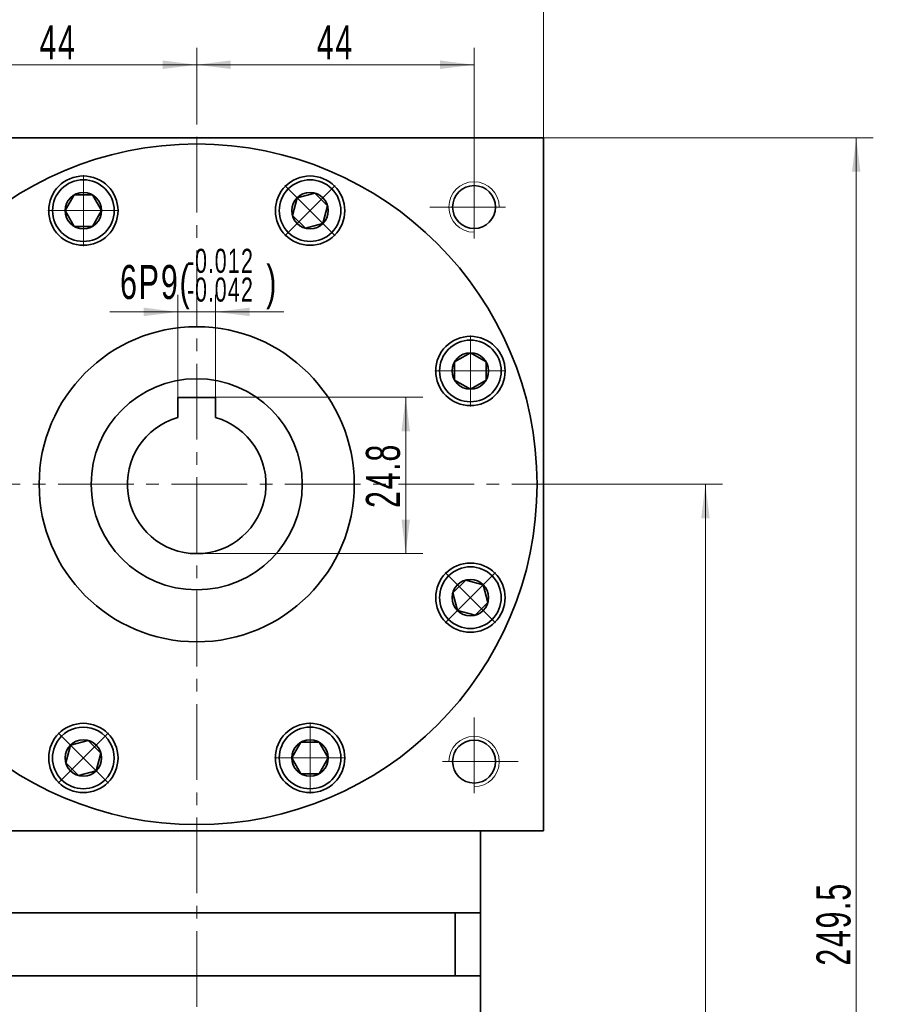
# Model space of a CAD drawing. Header units: millimetres. Extents: x 1472 to 2303, y -85 to 504.
# Tile 5 of 6: x 1946 to 2082, y 268 to 424. Entities that reach past the tile are written whole.
import ezdxf

# ---------------------------------------------------------------- set-up
doc = ezdxf.new("R2010")
doc.units = ezdxf.units.MM
doc.set_wipeout_variables(frame=1)
doc.linetypes.add('点画线', pattern=[18, 12, -2, 2, -2])
doc.layers.get('0').update_dxf_attribs({"lineweight": 35})
for name, color, linetype, lineweight in [('EB0', 7, 'Continuous', 35), ('中心线层', 1, '点画线', 18), ('尺寸线层', 3, 'Continuous', 18), ('粗实线层', 7, 'Continuous', 35)]:
    doc.layers.add(name, color=color, linetype=linetype, lineweight=lineweight)
doc.styles.add('标准', font='txt', dxfattribs={"width": 0.667})
doc.dimstyles.new('a4-1-1', dxfattribs={"dimtxt": 3, "dimasz": 3, "dimexe": 1.5, "dimexo": 0, "dimgap": 0.5, "dimtad": 1, "dimdec": 3, "dimdsep": 46, "dimtxsty": '标准', "dimblk": '_CAXARROW', "dimcen": 0, "dimdle": 6, "dimazin": 2, "dimtfac": 0.707107, "dimtdec": 3, "dimtix": 1, "dimtmove": 2, "dimatfit": 3, "dimfxl": 0, "dimfrac": 2, "dimtolj": 1, "dimarcsym": 0})

# ---------------------------------------------------------------- blocks, each defined once
blk = doc.blocks.new('*X7')
at = {"layer": '尺寸线层', "linetype": 'Continuous'}
for points in [[(1918.69, 431.6), (1924.09, 432.27), (1924.09, 430.92)], [(2028.69, 431.6), (2023.29, 432.27), (2023.29, 430.92)]]:
    blk.add_hatch(color=0, dxfattribs=at).paths.add_polyline_path(points, flags=0)
at = {"layer": '尺寸线层', "color": 0, "linetype": 'Continuous'}
for p, q in [((1918.69, 405.77), (1918.69, 434.3)), ((2028.69, 405.77), (2028.69, 434.3)), ((1918.69, 431.6), (2028.69, 431.6))]:
    blk.add_line(p, q, dxfattribs=at)
at = {"layer": '尺寸线层', "color": 0, "insert": (1973.69, 435.17), "char_height": 5.4, "width": 14.3527, "attachment_point": 5, "line_spacing_factor": 1.15057, "style": '标准'}
blk.add_mtext('\\T1.1;110', dxfattribs=at)
blk = doc.blocks.new('_CAXARROW')
blk.add_hatch(color=0).paths.add_polyline_path([(0, 0), (-1, 0.125), (-1, -0.125)], flags=0)
blk = doc.blocks.new('*X11')
at = {"layer": '尺寸线层', "linetype": 'Continuous'}
for points in [[(1929.69, 417.34), (1935.09, 418.02), (1935.09, 416.67)], [(1973.69, 417.34), (1968.29, 418.02), (1968.29, 416.67)]]:
    blk.add_hatch(color=0, dxfattribs=at).paths.add_polyline_path(points, flags=0)
at = {"layer": '尺寸线层', "color": 0, "linetype": 'Continuous'}
for p, q in [((1929.69, 401.77), (1929.69, 420.04)), ((1973.69, 408.76), (1973.69, 420.04)), ((1929.69, 417.34), (1973.69, 417.34))]:
    blk.add_line(p, q, dxfattribs=at)
at = {"layer": '尺寸线层', "color": 0, "insert": (1951.69, 420.91), "char_height": 5.4, "width": 10.8, "attachment_point": 5, "line_spacing_factor": 1.15057, "style": '标准'}
blk.add_mtext('\\T1.1;44', dxfattribs=at)
blk = doc.blocks.new('*X12')
at = {"layer": '尺寸线层', "linetype": 'Continuous'}
for points in [[(1973.69, 417.34), (1979.09, 418.02), (1979.09, 416.67)], [(2017.69, 417.34), (2012.29, 418.02), (2012.29, 416.67)]]:
    blk.add_hatch(color=0, dxfattribs=at).paths.add_polyline_path(points, flags=0)
at = {"layer": '尺寸线层', "color": 0, "linetype": 'Continuous'}
for p, q in [((1973.69, 408.76), (1973.69, 420.04)), ((2017.69, 401.77), (2017.69, 420.04)), ((1973.69, 417.34), (2017.69, 417.34))]:
    blk.add_line(p, q, dxfattribs=at)
at = {"layer": '尺寸线层', "color": 0, "insert": (1995.69, 420.91), "char_height": 5.4, "width": 10.8, "attachment_point": 5, "line_spacing_factor": 1.15057, "style": '标准'}
blk.add_mtext('\\T1.1;44', dxfattribs=at)
blk = doc.blocks.new('*X13')
at = {"layer": '中心线层', "linetype": '点画线', "lineweight": 18}
for p, q in [((0, -5.64), (0, 5.64)), ((-5.64, 0), (5.64, 0))]:
    blk.add_line(p, q, dxfattribs=at)
at = {"layer": '粗实线层'}
for p, q in [((-2.89, 0), (-1.44, 2.5)), ((-1.44, 2.5), (1.44, 2.5)), ((2.89, 0), (1.44, 2.5)), ((2.89, 0), (1.44, 2.5)), ((-2.89, 0), (-1.44, -2.5)), ((2.89, 0), (1.44, -2.5)), ((-1.44, -2.5), (1.44, -2.5))]:
    blk.add_line(p, q, dxfattribs=at)
blk.add_circle((0, 0), 2.89, dxfattribs=at)
for start, end in [(0, 180), (180, 360)]:
    blk.add_arc((0, 0), 4.89, start, end, dxfattribs=at)
blk = doc.blocks.new('*X16')
at = {"layer": '尺寸线层', "color": 0, "char_height": 5.4, "attachment_point": 1, "line_spacing_factor": 1.15057, "style": '标准'}
for s, insert, width in [('\\T1.1;{\\H0.707107x;-0.012}', (1972.17, 388.14), 45.8159), ('\\T1.1;6P9(', (1961.53, 385.57), 97.2669), ('\\T1.1;)', (1984.72, 385.57), 97.2669), ('\\T1.1;{\\H0.707107x;-0.042}', (1972.17, 383.58), 45.8159)]:
    blk.add_mtext(s, dxfattribs=dict(at, insert=insert, width=width))
blk = doc.blocks.new('*X15')
at = {"layer": '尺寸线层', "linetype": 'Continuous'}
for points in [[(1970.69, 378.12), (1965.29, 377.45), (1965.29, 378.8)], [(1976.69, 378.12), (1982.09, 377.45), (1982.09, 378.8)]]:
    blk.add_hatch(color=0, dxfattribs=at).paths.add_polyline_path(points, flags=0)
at = {"layer": '尺寸线层', "color": 0, "linetype": 'Continuous'}
for p, q in [((1970.69, 364.57), (1970.69, 380.82)), ((1976.69, 364.57), (1976.69, 380.82)), ((1987.49, 378.12), (1959.89, 378.12))]:
    blk.add_line(p, q, dxfattribs=at)
at = {"layer": '尺寸线层', "color": 0}
blk.add_blockref('*X16', (0, 0), dxfattribs=at)
blk = doc.blocks.new('*X17')
at = {"layer": '尺寸线层', "linetype": 'Continuous'}
for points in [[(2006.84, 364.57), (2007.52, 359.17), (2006.17, 359.17)], [(2006.84, 339.77), (2007.52, 345.17), (2006.17, 345.17)]]:
    blk.add_hatch(color=0, dxfattribs=at).paths.add_polyline_path(points, flags=0)
at = {"layer": '尺寸线层', "color": 0, "linetype": 'Continuous'}
for p, q in [((1976.69, 364.57), (2009.54, 364.57)), ((2006.84, 364.57), (2006.84, 339.77)), ((1973.69, 339.77), (2009.54, 339.77))]:
    blk.add_line(p, q, dxfattribs=at)
at = {"layer": '尺寸线层', "color": 0, "insert": (2003.27, 352.17), "char_height": 5.4, "width": 19.7184, "attachment_point": 5, "rotation": 90, "line_spacing_factor": 1.15057, "style": '标准'}
blk.add_mtext('\\T1.1;24.8', dxfattribs=at)
blk = doc.blocks.new('*X35')
at = {"layer": '尺寸线层', "linetype": 'Continuous'}
for points in [[(2054.39, 350.77), (2053.72, 345.37), (2055.07, 345.37)], [(2054.39, 156.27), (2053.72, 161.67), (2055.07, 161.67)]]:
    blk.add_hatch(color=0, dxfattribs=at).paths.add_polyline_path(points, flags=0)
at = {"layer": '尺寸线层', "color": 0, "linetype": 'Continuous'}
for p, q in [((2031.69, 350.77), (2057.09, 350.77)), ((2054.39, 156.27), (2054.39, 350.77)), ((2018.69, 156.27), (2057.09, 156.27))]:
    blk.add_line(p, q, dxfattribs=at)
at = {"layer": '尺寸线层', "color": 0, "insert": (2050.82, 253.52), "char_height": 5.4, "width": 24.9673, "attachment_point": 5, "rotation": 90, "line_spacing_factor": 1.15057, "style": '标准'}
blk.add_mtext('\\T1.1;194.5', dxfattribs=at)
blk = doc.blocks.new('*X36')
at = {"layer": '尺寸线层', "linetype": 'Continuous'}
for points in [[(2078.32, 405.77), (2078.99, 400.37), (2077.64, 400.37)], [(2078.32, 156.27), (2078.99, 161.67), (2077.64, 161.67)]]:
    blk.add_hatch(color=0, dxfattribs=at).paths.add_polyline_path(points, flags=0)
at = {"layer": '尺寸线层', "color": 0, "linetype": 'Continuous'}
for p, q in [((2028.69, 405.77), (2081.02, 405.77)), ((2078.32, 405.77), (2078.32, 156.27)), ((2018.69, 156.27), (2081.02, 156.27))]:
    blk.add_line(p, q, dxfattribs=at)
at = {"layer": '尺寸线层', "color": 0, "insert": (2074.75, 281.02), "char_height": 5.4, "width": 25.2009, "attachment_point": 5, "rotation": 90, "line_spacing_factor": 1.15057, "style": '标准'}
blk.add_mtext('\\T1.1;249.5', dxfattribs=at)

msp = doc.modelspace()

# ---------------------------------------------------------------- linework, layer by layer
at = {"layer": 'EB0'}
for p, q in [((2018.6864, 282.7683), (1928.6864, 282.7683)), ((2013.6864, 282.7683), (2018.6864, 282.7683)), ((2014.6864, 282.7683), (2014.6864, 272.7683)), ((2018.6864, 282.7683), (2018.6864, 272.7683)), ((2018.6864, 272.7683), (1928.6864, 272.7683)), ((2018.6864, 272.7683), (2018.6864, 238.2683))]:
    msp.add_line(p, q, dxfattribs=at)
at = {"layer": '中心线层'}
for p, q in [((1973.6864, 159.8832), (1973.6864, 408.7635)), ((2017.6864, 401.7683), (2017.6864, 387.7683)), ((2010.6864, 394.7683), (2024.6864, 394.7683)), ((1915.6864, 350.7683), (2031.6864, 350.7683)), ((2017.6864, 313.7683), (2017.6864, 299.7683)), ((2024.6864, 306.7683), (2010.6864, 306.7683))]:
    msp.add_line(p, q, dxfattribs=at)
at = {"layer": '粗实线层'}
for p, q in [((1976.6864, 364.5683), (1970.6864, 364.5683)), ((1970.6864, 364.5683), (1970.6864, 361.3513)), ((1976.6864, 364.5683), (1976.6864, 361.3513)), ((1928.6864, 295.7683), (2018.6864, 295.7683)), ((2018.6864, 282.7683), (2018.6864, 295.7683))]:
    msp.add_line(p, q, dxfattribs=at)
for points in [[(1918.6864, 405.1683), (1918.6864, 405.7683), (2028.6864, 405.7683), (2028.6864, 405.1683)], [(2028.6864, 295.7683), (2028.6864, 405.7683)], [(2028.6864, 295.7683), (1918.6864, 295.7683)]]:
    msp.add_lwpolyline(points, dxfattribs=at)
for centre, radius in [((1973.6864, 350.7683), 54), ((1955.7002, 394.1906), 5.5), ((1991.6725, 394.1906), 5.5), ((2017.6864, 394.7683), 3.4), ((1973.6864, 350.7683), 25), ((2017.1087, 368.7544), 5.5), ((1973.6864, 350.7683), 16.75), ((2017.1087, 332.7822), 5.5), ((1955.7002, 307.346), 5.5), ((1991.6725, 307.346), 5.5), ((2017.6864, 306.7683), 3.4)]:
    msp.add_circle(centre, radius, dxfattribs=at)
at = {"layer": '粗实线层', "lineweight": 18}
for centre, start, end in [((2017.6864, 394.7683), 0, 270), ((2017.6864, 306.7683), 270, 180)]:
    msp.add_arc(centre, 4, start, end, dxfattribs=at)
at = {"layer": '粗实线层'}
msp.add_arc((1973.6864, 350.7683), 11, 105.82662, 74.17338, dxfattribs=at)

# ---------------------------------------------------------------- dimensions: what is measured, and where the dimension line sits
at = {"layer": '尺寸线层'}
for base, p1, p2, picture, middle in [((2028.6864, 431.5984), (1918.6864, 405.7683), (2028.6864, 405.7683), '*X7', (1973.6864, 435.1692)), ((2017.6864, 417.3424), (1973.6864, 408.7635), (2017.6864, 401.7683), '*X12', (1995.6864, 420.9132))]:
    dim = msp.add_linear_dim(base=base, p1=p1, p2=p2, dimstyle='a4-1-1', override={"dimsah": 1, "dimtfill": 1, "dimtzin": 8}, dxfattribs=at)
    dim.commit()
    dim.dimension.update_dxf_attribs({"geometry": picture, "text_midpoint": middle})
for base, p1, p2, angle, picture, middle in [((1973.6864, 417.3424), (1929.6864, 401.7683), (1973.6864, 408.7635), 0, '*X11', (1951.6864, 420.9132)), ((2006.8434, 339.7683), (1976.6864, 364.5683), (1973.6864, 339.7683), 270, '*X17', (2003.2726, 352.1683))]:
    dim = msp.add_linear_dim(base=base, p1=p1, p2=p2, angle=angle, dimstyle='a4-1-1', override={"dimsah": 1, "dimtfill": 1, "dimtzin": 8}, dxfattribs=at)
    dim.commit()
    dim.dimension.update_dxf_attribs({"geometry": picture, "text_midpoint": middle})

# ---------------------------------------------------------------- next in the draw order: wipeouts: each hides what was drawn before it
for points in [[(1960.5902, 394.1906), (1960.5902, 394.2181), (1960.5899, 394.2456), (1960.5895, 394.2731), (1960.589, 394.3005), (1960.5883, 394.328), (1960.5875, 394.3555), (1960.5865, 394.3829), (1960.5853, 394.4104), (1960.584, 394.4378), (1960.5825, 394.4653), (1960.5809, 394.4927), (1960.5791, 394.5201), (1960.5772, 394.5475), (1960.5751, 394.5749), (1960.5729, 394.6023), (1960.5705, 394.6297), (1960.5679, 394.657), (1960.5652, 394.6844), (1960.5624, 394.7117), (1960.5594, 394.739), (1960.5562, 394.7663), (1960.5529, 394.7936), (1960.5495, 394.8208), (1960.5458, 394.8481), (1960.5421, 394.8753), (1960.5381, 394.9025), (1960.5341, 394.9297), (1960.5298, 394.9568), (1960.5255, 394.9839), (1960.5209, 395.011), (1960.5209, 395.011), (1960.4773, 395.2354), (1960.4233, 395.4575), (1960.3589, 395.6768), (1960.2844, 395.8928), (1960.1999, 396.1051), (1960.1055, 396.3133), (1960.0015, 396.5168), (1959.8881, 396.7152), (1959.7656, 396.9081), (1959.6342, 397.0951), (1959.4942, 397.2758), (1959.3459, 397.4497), (1959.1896, 397.6164), (1959.0258, 397.7757), (1958.8546, 397.9272), (1958.6766, 398.0705), (1958.4921, 398.2053), (1958.3014, 398.3314), (1958.1051, 398.4484), (1957.9035, 398.5561), (1957.6972, 398.6543), (1957.4864, 398.7427), (1957.2718, 398.8212), (1957.0537, 398.8896), (1956.8327, 398.9477), (1956.6092, 398.9954), (1956.3837, 399.0326), (1956.1567, 399.0593), (1955.9287, 399.0753), (1955.7002, 399.0806), (1955.7002, 399.0806), (1955.4718, 399.0753), (1955.2438, 399.0593), (1955.0168, 399.0326), (1954.7913, 398.9954), (1954.5678, 398.9477), (1954.3468, 398.8896), (1954.1287, 398.8212), (1953.914, 398.7427), (1953.7033, 398.6543), (1953.4969, 398.5561), (1953.2954, 398.4484), (1953.099, 398.3314), (1952.9084, 398.2053), (1952.7239, 398.0705), (1952.5458, 397.9272), (1952.3747, 397.7757), (1952.2108, 397.6164), (1952.0546, 397.4497), (1951.9063, 397.2758), (1951.7663, 397.0951), (1951.6349, 396.9081), (1951.5123, 396.7152), (1951.3989, 396.5168), (1951.295, 396.3133), (1951.2006, 396.1051), (1951.1161, 395.8928), (1951.0415, 395.6768), (1950.9772, 395.4575), (1950.9231, 395.2354), (1950.8795, 395.011), (1950.8795, 395.011), (1950.875, 394.9839), (1950.8706, 394.9568), (1950.8664, 394.9297), (1950.8623, 394.9025), (1950.8584, 394.8753), (1950.8546, 394.8481), (1950.851, 394.8208), (1950.8476, 394.7936), (1950.8442, 394.7663), (1950.8411, 394.739), (1950.8381, 394.7117), (1950.8352, 394.6844), (1950.8325, 394.657), (1950.83, 394.6297), (1950.8276, 394.6023), (1950.8254, 394.5749), (1950.8233, 394.5475), (1950.8213, 394.5201), (1950.8196, 394.4927), (1950.818, 394.4653), (1950.8165, 394.4378), (1950.8152, 394.4104), (1950.814, 394.3829), (1950.813, 394.3555), (1950.8122, 394.328), (1950.8115, 394.3005), (1950.8109, 394.2731), (1950.8105, 394.2456), (1950.8103, 394.2181), (1950.8102, 394.1906), (1950.8102, 394.1906), (1950.8169, 393.9347), (1950.837, 393.6795), (1950.8704, 393.4257), (1950.9171, 393.174), (1950.9769, 392.925), (1951.0496, 392.6796), (1951.135, 392.4382), (1951.233, 392.2017), (1951.3432, 391.9706), (1951.4654, 391.7456), (1951.5991, 391.5274), (1951.7441, 391.3164), (1951.9, 391.1133), (1952.0663, 390.9186), (1952.2425, 390.7329), (1952.4282, 390.5567), (1952.6229, 390.3904), (1952.826, 390.2346), (1953.037, 390.0895), (1953.2552, 389.9558), (1953.4802, 389.8336), (1953.7113, 389.7234), (1953.9478, 389.6254), (1954.1891, 389.54), (1954.4346, 389.4673), (1954.6835, 389.4075), (1954.9353, 389.3608), (1955.1891, 389.3274), (1955.4443, 389.3073), (1955.7002, 389.3006), (1955.7002, 389.3006), (1955.9562, 389.3073), (1956.2114, 389.3274), (1956.4652, 389.3608), (1956.7169, 389.4075), (1956.9659, 389.4673), (1957.2113, 389.54), (1957.4527, 389.6254), (1957.6892, 389.7234), (1957.9203, 389.8336), (1958.1452, 389.9558), (1958.3635, 390.0895), (1958.5745, 390.2346), (1958.7776, 390.3904), (1958.9723, 390.5567), (1959.158, 390.7329), (1959.3342, 390.9186), (1959.5005, 391.1133), (1959.6563, 391.3164), (1959.8013, 391.5274), (1959.9351, 391.7456), (1960.0573, 391.9706), (1960.1675, 392.2017), (1960.2654, 392.4382), (1960.3509, 392.6796), (1960.4236, 392.925), (1960.4834, 393.174), (1960.53, 393.4257), (1960.5634, 393.6795), (1960.5835, 393.9347)], [(1995.1302, 390.7329), (1995.1496, 390.7524), (1995.1689, 390.772), (1995.188, 390.7917), (1995.2071, 390.8115), (1995.226, 390.8314), (1995.2448, 390.8514), (1995.2635, 390.8715), (1995.2821, 390.8918), (1995.3006, 390.9121), (1995.319, 390.9325), (1995.3372, 390.9531), (1995.3553, 390.9737), (1995.3734, 390.9945), (1995.3913, 391.0153), (1995.409, 391.0363), (1995.4267, 391.0573), (1995.4443, 391.0784), (1995.4617, 391.0997), (1995.479, 391.121), (1995.4962, 391.1425), (1995.5132, 391.164), (1995.5302, 391.1856), (1995.547, 391.2073), (1995.5637, 391.2292), (1995.5803, 391.2511), (1995.5968, 391.2731), (1995.6131, 391.2952), (1995.6293, 391.3174), (1995.6454, 391.3396), (1995.6613, 391.362), (1995.6613, 391.362), (1995.7891, 391.5515), (1995.908, 391.7467), (1996.0175, 391.9473), (1996.1176, 392.1527), (1996.208, 392.3627), (1996.2884, 392.5766), (1996.3588, 392.794), (1996.4189, 393.0145), (1996.4687, 393.2376), (1996.508, 393.4627), (1996.5367, 393.6894), (1996.5548, 393.9172), (1996.5623, 394.1457), (1996.559, 394.3742), (1996.5451, 394.6023), (1996.5206, 394.8295), (1996.4854, 395.0553), (1996.4398, 395.2793), (1996.3837, 395.5008), (1996.3173, 395.7195), (1996.2408, 395.9349), (1996.1543, 396.1464), (1996.0581, 396.3537), (1995.9522, 396.5563), (1995.837, 396.7536), (1995.7127, 396.9454), (1995.5796, 397.1312), (1995.4379, 397.3105), (1995.288, 397.4831), (1995.1302, 397.6484), (1995.1302, 397.6484), (1994.9649, 397.8062), (1994.7924, 397.9561), (1994.613, 398.0977), (1994.4273, 398.2309), (1994.2355, 398.3552), (1994.0381, 398.4704), (1993.8355, 398.5762), (1993.6283, 398.6725), (1993.4167, 398.759), (1993.2014, 398.8355), (1992.9827, 398.9019), (1992.7611, 398.9579), (1992.5372, 399.0036), (1992.3114, 399.0387), (1992.0841, 399.0633), (1991.856, 399.0772), (1991.6275, 399.0804), (1991.3991, 399.073), (1991.1713, 399.0549), (1990.9445, 399.0262), (1990.7194, 398.9869), (1990.4963, 398.9371), (1990.2758, 398.877), (1990.0584, 398.8066), (1989.8445, 398.7261), (1989.6346, 398.6358), (1989.4291, 398.5357), (1989.2285, 398.4261), (1989.0333, 398.3073), (1988.8438, 398.1795), (1988.8438, 398.1795), (1988.8215, 398.1635), (1988.7992, 398.1475), (1988.777, 398.1313), (1988.7549, 398.1149), (1988.7329, 398.0985), (1988.711, 398.0819), (1988.6892, 398.0652), (1988.6675, 398.0484), (1988.6458, 398.0314), (1988.6243, 398.0143), (1988.6029, 397.9972), (1988.5815, 397.9799), (1988.5603, 397.9624), (1988.5391, 397.9449), (1988.5181, 397.9272), (1988.4971, 397.9094), (1988.4763, 397.8915), (1988.4556, 397.8735), (1988.4349, 397.8554), (1988.4144, 397.8371), (1988.3939, 397.8188), (1988.3736, 397.8003), (1988.3534, 397.7817), (1988.3332, 397.763), (1988.3132, 397.7442), (1988.2933, 397.7252), (1988.2735, 397.7062), (1988.2538, 397.687), (1988.2342, 397.6678), (1988.2147, 397.6484), (1988.2147, 397.6484), (1988.0385, 397.4627), (1987.8722, 397.268), (1987.7164, 397.0649), (1987.5714, 396.8539), (1987.4376, 396.6356), (1987.3155, 396.4107), (1987.2052, 396.1796), (1987.1073, 395.9431), (1987.0218, 395.7017), (1986.9491, 395.4563), (1986.8893, 395.2073), (1986.8427, 394.9556), (1986.8093, 394.7018), (1986.7892, 394.4466), (1986.7825, 394.1906), (1986.7892, 393.9347), (1986.8093, 393.6795), (1986.8427, 393.4257), (1986.8893, 393.174), (1986.9491, 392.925), (1987.0218, 392.6796), (1987.1073, 392.4382), (1987.2052, 392.2017), (1987.3155, 391.9706), (1987.4376, 391.7456), (1987.5714, 391.5274), (1987.7164, 391.3164), (1987.8722, 391.1133), (1988.0385, 390.9186), (1988.2147, 390.7329), (1988.2147, 390.7329), (1988.4004, 390.5567), (1988.5951, 390.3904), (1988.7982, 390.2346), (1989.0092, 390.0895), (1989.2275, 389.9558), (1989.4525, 389.8336), (1989.6835, 389.7234), (1989.9201, 389.6254), (1990.1614, 389.54), (1990.4069, 389.4673), (1990.6558, 389.4075), (1990.9075, 389.3608), (1991.1613, 389.3274), (1991.4166, 389.3073), (1991.6725, 389.3006), (1991.9284, 389.3073), (1992.1836, 389.3274), (1992.4374, 389.3608), (1992.6892, 389.4075), (1992.9381, 389.4673), (1993.1836, 389.54), (1993.4249, 389.6254), (1993.6614, 389.7234), (1993.8925, 389.8336), (1994.1175, 389.9558), (1994.3358, 390.0895), (1994.5468, 390.2346), (1994.7499, 390.3904), (1994.9445, 390.5567)], [(2017.1087, 363.8644), (2017.1362, 363.8645), (2017.1636, 363.8647), (2017.1911, 363.8651), (2017.2186, 363.8657), (2017.2461, 363.8664), (2017.2735, 363.8672), (2017.301, 363.8682), (2017.3284, 363.8694), (2017.3559, 363.8707), (2017.3833, 363.8721), (2017.4107, 363.8738), (2017.4382, 363.8755), (2017.4656, 363.8775), (2017.493, 363.8796), (2017.5204, 363.8818), (2017.5477, 363.8842), (2017.5751, 363.8867), (2017.6024, 363.8894), (2017.6298, 363.8923), (2017.6571, 363.8953), (2017.6844, 363.8984), (2017.7116, 363.9017), (2017.7389, 363.9052), (2017.7661, 363.9088), (2017.7934, 363.9126), (2017.8206, 363.9165), (2017.8477, 363.9206), (2017.8749, 363.9248), (2017.902, 363.9292), (2017.9291, 363.9337), (2017.9291, 363.9337), (2018.1534, 363.9773), (2018.3755, 364.0314), (2018.5948, 364.0957), (2018.8109, 364.1702), (2019.0232, 364.2548), (2019.2313, 364.3491), (2019.4348, 364.4531), (2019.6333, 364.5665), (2019.8262, 364.6891), (2020.0132, 364.8205), (2020.1938, 364.9605), (2020.3677, 365.1088), (2020.5345, 365.265), (2020.6938, 365.4289), (2020.8453, 365.6), (2020.9886, 365.7781), (2021.1234, 365.9626), (2021.2495, 366.1532), (2021.3665, 366.3495), (2021.4742, 366.5511), (2021.5724, 366.7575), (2021.6608, 366.9682), (2021.7393, 367.1829), (2021.8077, 367.401), (2021.8658, 367.622), (2021.9135, 367.8455), (2021.9507, 368.071), (2021.9773, 368.298), (2021.9934, 368.5259), (2021.9987, 368.7544), (2021.9987, 368.7544), (2021.9934, 368.9829), (2021.9773, 369.2109), (2021.9507, 369.4379), (2021.9135, 369.6634), (2021.8658, 369.8869), (2021.8077, 370.1079), (2021.7393, 370.326), (2021.6608, 370.5406), (2021.5724, 370.7514), (2021.4742, 370.9577), (2021.3665, 371.1593), (2021.2495, 371.3556), (2021.1234, 371.5463), (2020.9886, 371.7308), (2020.8453, 371.9088), (2020.6938, 372.08), (2020.5345, 372.2438), (2020.3677, 372.4001), (2020.1938, 372.5484), (2020.0132, 372.6884), (2019.8262, 372.8198), (2019.6333, 372.9423), (2019.4348, 373.0557), (2019.2313, 373.1597), (2019.0232, 373.2541), (2018.8109, 373.3386), (2018.5948, 373.4131), (2018.3755, 373.4775), (2018.1534, 373.5315), (2017.9291, 373.5751), (2017.9291, 373.5751), (2017.902, 373.5797), (2017.8749, 373.584), (2017.8477, 373.5883), (2017.8206, 373.5923), (2017.7934, 373.5963), (2017.7661, 373.6), (2017.7389, 373.6036), (2017.7116, 373.6071), (2017.6844, 373.6104), (2017.6571, 373.6136), (2017.6298, 373.6166), (2017.6024, 373.6194), (2017.5751, 373.6221), (2017.5477, 373.6247), (2017.5204, 373.6271), (2017.493, 373.6293), (2017.4656, 373.6314), (2017.4382, 373.6333), (2017.4107, 373.6351), (2017.3833, 373.6367), (2017.3559, 373.6382), (2017.3284, 373.6395), (2017.301, 373.6406), (2017.2735, 373.6416), (2017.2461, 373.6425), (2017.2186, 373.6432), (2017.1911, 373.6437), (2017.1636, 373.6441), (2017.1362, 373.6444), (2017.1087, 373.6444), (2017.1087, 373.6444), (2016.8528, 373.6377), (2016.5976, 373.6176), (2016.3437, 373.5842), (2016.092, 373.5376), (2015.8431, 373.4778), (2015.5976, 373.4051), (2015.3563, 373.3196), (2015.1198, 373.2217), (2014.8887, 373.1114), (2014.6637, 372.9893), (2014.4454, 372.8555), (2014.2344, 372.7105), (2014.0313, 372.5547), (2013.8366, 372.3884), (2013.6509, 372.2122), (2013.4747, 372.0265), (2013.3085, 371.8318), (2013.1526, 371.6287), (2013.0076, 371.4177), (2012.8738, 371.1994), (2012.7517, 370.9744), (2012.6415, 370.7434), (2012.5435, 370.5068), (2012.458, 370.2655), (2012.3853, 370.0201), (2012.3256, 369.7711), (2012.2789, 369.5194), (2012.2455, 369.2656), (2012.2254, 369.0104), (2012.2187, 368.7544), (2012.2187, 368.7544), (2012.2254, 368.4985), (2012.2455, 368.2433), (2012.2789, 367.9895), (2012.3256, 367.7377), (2012.3853, 367.4888), (2012.458, 367.2433), (2012.5435, 367.002), (2012.6415, 366.7655), (2012.7517, 366.5344), (2012.8738, 366.3094), (2013.0076, 366.0911), (2013.1526, 365.8802), (2013.3085, 365.6771), (2013.4747, 365.4824), (2013.6509, 365.2967), (2013.8366, 365.1204), (2014.0313, 364.9542), (2014.2344, 364.7983), (2014.4454, 364.6533), (2014.6637, 364.5196), (2014.8887, 364.3974), (2015.1198, 364.2872), (2015.3563, 364.1892), (2015.5976, 364.1038), (2015.8431, 364.0311), (2016.092, 363.9713), (2016.3437, 363.9246), (2016.5976, 363.8912), (2016.8528, 363.8711)], [(2013.6509, 329.3244), (2013.6704, 329.3051), (2013.69, 329.2858), (2013.7097, 329.2666), (2013.7295, 329.2476), (2013.7494, 329.2287), (2013.7695, 329.2098), (2013.7896, 329.1911), (2013.8098, 329.1725), (2013.8302, 329.1541), (2013.8506, 329.1357), (2013.8711, 329.1175), (2013.8918, 329.0993), (2013.9125, 329.0813), (2013.9334, 329.0634), (2013.9543, 329.0456), (2013.9754, 329.028), (2013.9965, 329.0104), (2014.0177, 328.993), (2014.0391, 328.9757), (2014.0605, 328.9585), (2014.082, 328.9414), (2014.1037, 328.9245), (2014.1254, 328.9076), (2014.1472, 328.8909), (2014.1691, 328.8744), (2014.1911, 328.8579), (2014.2132, 328.8416), (2014.2354, 328.8254), (2014.2577, 328.8093), (2014.2801, 328.7933), (2014.2801, 328.7933), (2014.4695, 328.6655), (2014.6648, 328.5467), (2014.8653, 328.4371), (2015.0708, 328.3371), (2015.2807, 328.2467), (2015.4946, 328.1662), (2015.7121, 328.0959), (2015.9325, 328.0357), (2016.1556, 327.986), (2016.3807, 327.9467), (2016.6075, 327.9179), (2016.8353, 327.8998), (2017.0637, 327.8924), (2017.2922, 327.8956), (2017.5204, 327.9095), (2017.7476, 327.9341), (2017.9734, 327.9692), (2018.1973, 328.0149), (2018.4189, 328.071), (2018.6376, 328.1373), (2018.8529, 328.2138), (2019.0645, 328.3003), (2019.2718, 328.3966), (2019.4743, 328.5025), (2019.6717, 328.6177), (2019.8635, 328.742), (2020.0492, 328.8751), (2020.2286, 329.0168), (2020.4011, 329.1666), (2020.5664, 329.3244), (2020.5664, 329.3244), (2020.7242, 329.4898), (2020.8741, 329.6623), (2021.0158, 329.8416), (2021.1489, 330.0274), (2021.2732, 330.2192), (2021.3884, 330.4166), (2021.4943, 330.6191), (2021.5905, 330.8264), (2021.677, 331.0379), (2021.7535, 331.2533), (2021.8199, 331.472), (2021.876, 331.6935), (2021.9216, 331.9175), (2021.9568, 332.1433), (2021.9813, 332.3705), (2021.9953, 332.5986), (2021.9985, 332.8272), (2021.991, 333.0556), (2021.9729, 333.2834), (2021.9442, 333.5101), (2021.9049, 333.7353), (2021.8551, 333.9583), (2021.795, 334.1788), (2021.7246, 334.3963), (2021.6442, 334.6102), (2021.5538, 334.8201), (2021.4537, 335.0256), (2021.3442, 335.2261), (2021.2254, 335.4214), (2021.0975, 335.6108), (2021.0975, 335.6108), (2021.0816, 335.6332), (2021.0655, 335.6555), (2021.0493, 335.6777), (2021.033, 335.6997), (2021.0165, 335.7218), (2020.9999, 335.7437), (2020.9832, 335.7655), (2020.9664, 335.7872), (2020.9495, 335.8088), (2020.9324, 335.8304), (2020.9152, 335.8518), (2020.8979, 335.8731), (2020.8805, 335.8944), (2020.8629, 335.9155), (2020.8453, 335.9366), (2020.8275, 335.9575), (2020.8096, 335.9784), (2020.7916, 335.9991), (2020.7734, 336.0198), (2020.7552, 336.0403), (2020.7368, 336.0607), (2020.7183, 336.0811), (2020.6997, 336.1013), (2020.681, 336.1214), (2020.6622, 336.1414), (2020.6433, 336.1614), (2020.6242, 336.1812), (2020.6051, 336.2009), (2020.5858, 336.2205), (2020.5664, 336.2399), (2020.5664, 336.2399), (2020.3807, 336.4162), (2020.1861, 336.5824), (2019.983, 336.7383), (2019.772, 336.8833), (2019.5537, 337.017), (2019.3287, 337.1392), (2019.0976, 337.2494), (2018.8611, 337.3474), (2018.6198, 337.4329), (2018.3743, 337.5056), (2018.1254, 337.5653), (2017.8737, 337.612), (2017.6198, 337.6454), (2017.3646, 337.6655), (2017.1087, 337.6722), (2016.8528, 337.6655), (2016.5976, 337.6454), (2016.3437, 337.612), (2016.092, 337.5653), (2015.8431, 337.5056), (2015.5976, 337.4329), (2015.3563, 337.3474), (2015.1198, 337.2494), (2014.8887, 337.1392), (2014.6637, 337.017), (2014.4454, 336.8833), (2014.2344, 336.7383), (2014.0313, 336.5824), (2013.8366, 336.4162), (2013.6509, 336.2399), (2013.6509, 336.2399), (2013.4747, 336.0542), (2013.3085, 335.8596), (2013.1526, 335.6565), (2013.0076, 335.4455), (2012.8738, 335.2272), (2012.7517, 335.0022), (2012.6415, 334.7711), (2012.5435, 334.5346), (2012.458, 334.2933), (2012.3853, 334.0478), (2012.3256, 333.7989), (2012.2789, 333.5471), (2012.2455, 333.2933), (2012.2254, 333.0381), (2012.2187, 332.7822), (2012.2254, 332.5263), (2012.2455, 332.271), (2012.2789, 332.0172), (2012.3256, 331.7655), (2012.3853, 331.5166), (2012.458, 331.2711), (2012.5435, 331.0298), (2012.6415, 330.7932), (2012.7517, 330.5622), (2012.8738, 330.3372), (2013.0076, 330.1189), (2013.1526, 329.9079), (2013.3085, 329.7048), (2013.4747, 329.5101)], [(1952.2425, 310.8037), (1952.2231, 310.7842), (1952.2038, 310.7646), (1952.1847, 310.7449), (1952.1656, 310.7251), (1952.1467, 310.7052), (1952.1279, 310.6852), (1952.1092, 310.6651), (1952.0906, 310.6448), (1952.0721, 310.6245), (1952.0538, 310.6041), (1952.0355, 310.5835), (1952.0174, 310.5629), (1951.9994, 310.5421), (1951.9815, 310.5213), (1951.9637, 310.5004), (1951.946, 310.4793), (1951.9285, 310.4582), (1951.911, 310.4369), (1951.8937, 310.4156), (1951.8765, 310.3941), (1951.8595, 310.3726), (1951.8425, 310.351), (1951.8257, 310.3293), (1951.809, 310.3074), (1951.7924, 310.2855), (1951.776, 310.2635), (1951.7596, 310.2414), (1951.7434, 310.2192), (1951.7273, 310.197), (1951.7114, 310.1746), (1951.7114, 310.1746), (1951.5836, 309.9851), (1951.4648, 309.7899), (1951.3552, 309.5893), (1951.2551, 309.3839), (1951.1648, 309.174), (1951.0843, 308.96), (1951.0139, 308.7426), (1950.9538, 308.5221), (1950.904, 308.2991), (1950.8647, 308.0739), (1950.836, 307.8472), (1950.8179, 307.6194), (1950.8104, 307.3909), (1950.8137, 307.1624), (1950.8276, 306.9343), (1950.8522, 306.7071), (1950.8873, 306.4813), (1950.933, 306.2573), (1950.989, 306.0358), (1951.0554, 305.8171), (1951.1319, 305.6017), (1951.2184, 305.3902), (1951.3147, 305.1829), (1951.4205, 304.9804), (1951.5357, 304.783), (1951.66, 304.5912), (1951.7932, 304.4054), (1951.9348, 304.2261), (1952.0847, 304.0536), (1952.2425, 303.8882), (1952.2425, 303.8882), (1952.4078, 303.7304), (1952.5803, 303.5805), (1952.7597, 303.4389), (1952.9455, 303.3058), (1953.1372, 303.1815), (1953.3346, 303.0663), (1953.5372, 302.9604), (1953.7444, 302.8641), (1953.956, 302.7776), (1954.1713, 302.7011), (1954.39, 302.6348), (1954.6116, 302.5787), (1954.8355, 302.533), (1955.0614, 302.4979), (1955.2886, 302.4733), (1955.5167, 302.4594), (1955.7452, 302.4562), (1955.9736, 302.4636), (1956.2015, 302.4817), (1956.4282, 302.5105), (1956.6533, 302.5497), (1956.8764, 302.5995), (1957.0969, 302.6597), (1957.3143, 302.73), (1957.5282, 302.8105), (1957.7381, 302.9009), (1957.9436, 303.0009), (1958.1442, 303.1105), (1958.3394, 303.2293), (1958.5289, 303.3571), (1958.5289, 303.3571), (1958.5512, 303.3731), (1958.5735, 303.3892), (1958.5957, 303.4054), (1958.6178, 303.4217), (1958.6398, 303.4381), (1958.6617, 303.4547), (1958.6835, 303.4714), (1958.7053, 303.4883), (1958.7269, 303.5052), (1958.7484, 303.5223), (1958.7699, 303.5395), (1958.7912, 303.5568), (1958.8124, 303.5742), (1958.8336, 303.5917), (1958.8546, 303.6094), (1958.8756, 303.6272), (1958.8964, 303.6451), (1958.9172, 303.6631), (1958.9378, 303.6812), (1958.9583, 303.6995), (1958.9788, 303.7179), (1958.9991, 303.7363), (1959.0193, 303.7549), (1959.0395, 303.7736), (1959.0595, 303.7924), (1959.0794, 303.8114), (1959.0992, 303.8304), (1959.1189, 303.8496), (1959.1385, 303.8688), (1959.158, 303.8882), (1959.158, 303.8882), (1959.3342, 304.0739), (1959.5005, 304.2686), (1959.6563, 304.4717), (1959.8013, 304.6827), (1959.9351, 304.901), (1960.0573, 305.126), (1960.1675, 305.357), (1960.2654, 305.5935), (1960.3509, 305.8349), (1960.4236, 306.0803), (1960.4834, 306.3293), (1960.53, 306.581), (1960.5634, 306.8348), (1960.5835, 307.09), (1960.5902, 307.346), (1960.5835, 307.6019), (1960.5634, 307.8571), (1960.53, 308.1109), (1960.4834, 308.3627), (1960.4236, 308.6116), (1960.3509, 308.8571), (1960.2654, 309.0984), (1960.1675, 309.3349), (1960.0573, 309.566), (1959.9351, 309.791), (1959.8013, 310.0093), (1959.6563, 310.2202), (1959.5005, 310.4233), (1959.3342, 310.618), (1959.158, 310.8037), (1959.158, 310.8037), (1958.9723, 310.9799), (1958.7776, 311.1462), (1958.5745, 311.3021), (1958.3635, 311.4471), (1958.1452, 311.5808), (1957.9203, 311.703), (1957.6892, 311.8132), (1957.4527, 311.9112), (1957.2113, 311.9966), (1956.9659, 312.0693), (1956.7169, 312.1291), (1956.4652, 312.1758), (1956.2114, 312.2092), (1955.9562, 312.2293), (1955.7002, 312.236), (1955.4443, 312.2293), (1955.1891, 312.2092), (1954.9353, 312.1758), (1954.6835, 312.1291), (1954.4346, 312.0693), (1954.1891, 311.9966), (1953.9478, 311.9112), (1953.7113, 311.8132), (1953.4802, 311.703), (1953.2552, 311.5808), (1953.037, 311.4471), (1952.826, 311.3021), (1952.6229, 311.1462), (1952.4282, 310.9799)], [(1986.7825, 307.346), (1986.7826, 307.3185), (1986.7828, 307.291), (1986.7832, 307.2635), (1986.7837, 307.2361), (1986.7844, 307.2086), (1986.7853, 307.1811), (1986.7863, 307.1537), (1986.7874, 307.1262), (1986.7887, 307.0988), (1986.7902, 307.0713), (1986.7918, 307.0439), (1986.7936, 307.0165), (1986.7955, 306.9891), (1986.7976, 306.9617), (1986.7998, 306.9343), (1986.8022, 306.9069), (1986.8048, 306.8796), (1986.8075, 306.8522), (1986.8103, 306.8249), (1986.8133, 306.7976), (1986.8165, 306.7703), (1986.8198, 306.743), (1986.8233, 306.7158), (1986.8269, 306.6885), (1986.8306, 306.6613), (1986.8346, 306.6341), (1986.8386, 306.6069), (1986.8429, 306.5798), (1986.8473, 306.5527), (1986.8518, 306.5256), (1986.8518, 306.5256), (1986.8954, 306.3012), (1986.9494, 306.0792), (1987.0138, 305.8599), (1987.0883, 305.6438), (1987.1728, 305.4315), (1987.2672, 305.2233), (1987.3712, 305.0198), (1987.4846, 304.8214), (1987.6071, 304.6285), (1987.7385, 304.4415), (1987.8785, 304.2608), (1988.0268, 304.0869), (1988.1831, 303.9202), (1988.3469, 303.7609), (1988.5181, 303.6094), (1988.6961, 303.4661), (1988.8807, 303.3313), (1989.0713, 303.2052), (1989.2676, 303.0882), (1989.4692, 302.9805), (1989.6755, 302.8823), (1989.8863, 302.7939), (1990.1009, 302.7154), (1990.319, 302.647), (1990.54, 302.5889), (1990.7635, 302.5412), (1990.989, 302.504), (1991.216, 302.4773), (1991.444, 302.4613), (1991.6725, 302.456), (1991.6725, 302.456), (1991.901, 302.4613), (1992.1289, 302.4773), (1992.3559, 302.504), (1992.5814, 302.5412), (1992.8049, 302.5889), (1993.026, 302.647), (1993.244, 302.7154), (1993.4587, 302.7939), (1993.6694, 302.8823), (1993.8758, 302.9805), (1994.0774, 303.0882), (1994.2737, 303.2052), (1994.4643, 303.3313), (1994.6488, 303.4661), (1994.8269, 303.6094), (1994.998, 303.7609), (1995.1619, 303.9202), (1995.3181, 304.0869), (1995.4664, 304.2608), (1995.6064, 304.4415), (1995.7379, 304.6285), (1995.8604, 304.8214), (1995.9738, 305.0198), (1996.0778, 305.2233), (1996.1721, 305.4315), (1996.2567, 305.6438), (1996.3312, 305.8599), (1996.3955, 306.0792), (1996.4496, 306.3012), (1996.4932, 306.5256), (1996.4932, 306.5256), (1996.4977, 306.5527), (1996.5021, 306.5798), (1996.5063, 306.6069), (1996.5104, 306.6341), (1996.5143, 306.6613), (1996.5181, 306.6885), (1996.5217, 306.7158), (1996.5252, 306.743), (1996.5285, 306.7703), (1996.5316, 306.7976), (1996.5346, 306.8249), (1996.5375, 306.8522), (1996.5402, 306.8796), (1996.5427, 306.9069), (1996.5451, 306.9343), (1996.5474, 306.9617), (1996.5494, 306.9891), (1996.5514, 307.0165), (1996.5531, 307.0439), (1996.5548, 307.0713), (1996.5562, 307.0988), (1996.5575, 307.1262), (1996.5587, 307.1537), (1996.5597, 307.1811), (1996.5606, 307.2086), (1996.5612, 307.2361), (1996.5618, 307.2635), (1996.5622, 307.291), (1996.5624, 307.3185), (1996.5625, 307.346), (1996.5625, 307.346), (1996.5558, 307.6019), (1996.5357, 307.8571), (1996.5023, 308.1109), (1996.4556, 308.3627), (1996.3959, 308.6116), (1996.3231, 308.8571), (1996.2377, 309.0984), (1996.1397, 309.3349), (1996.0295, 309.566), (1995.9073, 309.791), (1995.7736, 310.0093), (1995.6286, 310.2202), (1995.4727, 310.4233), (1995.3065, 310.618), (1995.1302, 310.8037), (1994.9445, 310.9799), (1994.7499, 311.1462), (1994.5468, 311.3021), (1994.3358, 311.4471), (1994.1175, 311.5808), (1993.8925, 311.703), (1993.6614, 311.8132), (1993.4249, 311.9112), (1993.1836, 311.9966), (1992.9381, 312.0693), (1992.6892, 312.1291), (1992.4374, 312.1758), (1992.1836, 312.2092), (1991.9284, 312.2293), (1991.6725, 312.236), (1991.6725, 312.236), (1991.4166, 312.2293), (1991.1613, 312.2092), (1990.9075, 312.1758), (1990.6558, 312.1291), (1990.4069, 312.0693), (1990.1614, 311.9966), (1989.9201, 311.9112), (1989.6835, 311.8132), (1989.4525, 311.703), (1989.2275, 311.5808), (1989.0092, 311.4471), (1988.7982, 311.3021), (1988.5951, 311.1462), (1988.4004, 310.9799), (1988.2147, 310.8037), (1988.0385, 310.618), (1987.8722, 310.4233), (1987.7164, 310.2202), (1987.5714, 310.0093), (1987.4376, 309.791), (1987.3155, 309.566), (1987.2052, 309.3349), (1987.1073, 309.0984), (1987.0218, 308.8571), (1986.9491, 308.6116), (1986.8893, 308.3627), (1986.8427, 308.1109), (1986.8093, 307.8571), (1986.7892, 307.6019)]]:
    msp.add_wipeout(points).dxf.layer = '粗实线层'

# ---------------------------------------------------------------- next in the draw order: block references
at = {"layer": '粗实线层'}
for p, rotation in [((1991.6725, 394.1906), 315.0000000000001), ((2017.1087, 368.7544), 270), ((2017.1087, 332.7822), 225.0000000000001), ((1955.7002, 307.346), 135.0000000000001), ((1991.6725, 307.346), 180)]:
    msp.add_blockref('*X13', p, dxfattribs=dict(at, rotation=rotation))
msp.add_blockref('*X13', (1955.7002, 394.1906), dxfattribs=at)

# ---------------------------------------------------------------- next in the draw order: dimensions: what is measured, and where the dimension line sits
at = {"layer": '尺寸线层'}
for base, p1, p2, picture, middle in [((2078.3178, 156.2679), (2028.6864, 405.7683), (2018.6864, 156.2679), '*X36', (2074.747, 281.0181)), ((2054.3938, 350.7683), (2018.6864, 156.2679), (2031.6864, 350.7683), '*X35', (2050.823, 253.5181))]:
    dim = msp.add_linear_dim(base=base, p1=p1, p2=p2, angle=90, dimstyle='a4-1-1', override={"dimsah": 1, "dimtfill": 1, "dimtzin": 8}, dxfattribs=at)
    dim.commit()
    dim.dimension.update_dxf_attribs({"geometry": picture, "text_midpoint": middle})
dim = msp.add_linear_dim(base=(1970.6864, 378.1239), p1=(1976.6864, 364.5683), p2=(1970.6864, 364.5683), text='\\A1;6P9({\\H0.707107x;\\S-0.012^ -0.042;})', dimstyle='a4-1-1', override={"dimsah": 1, "dimtfill": 1, "dimtolj": 0, "dimtzin": 8}, dxfattribs=at)
dim.commit()
dim.dimension.update_dxf_attribs({"geometry": '*X15', "text_midpoint": (1973.6864, 383.9186)})

doc.saveas('drawing.dxf')
